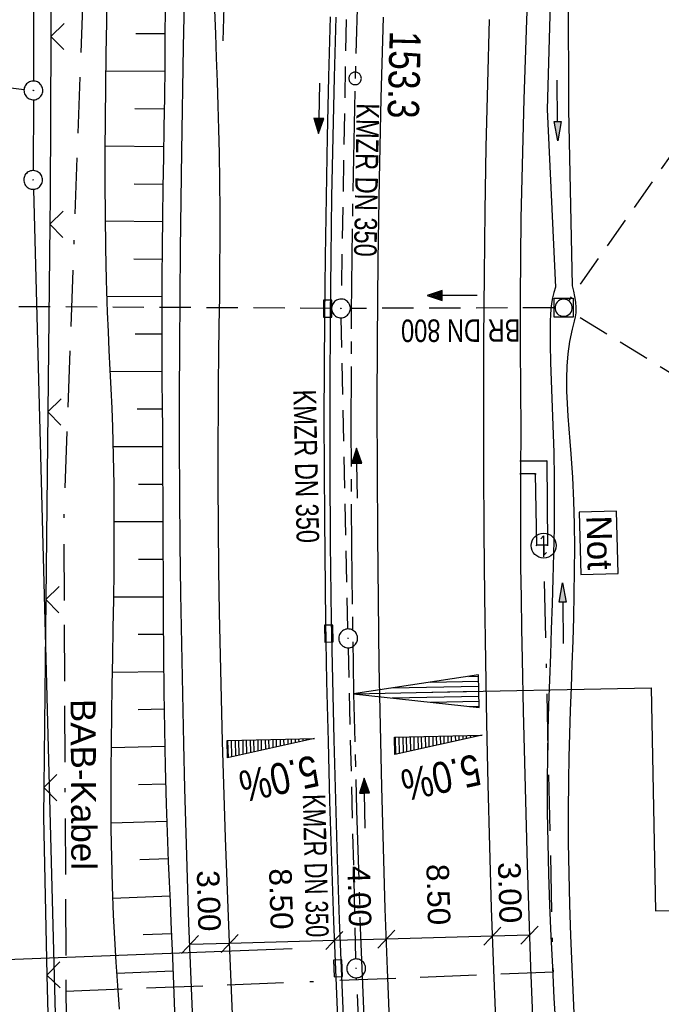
# Model space of a CAD drawing. Extents: x 510526 to 513920, y 467229 to 478797.
# Tile 131 of 256: x 510825 to 510877, y 472080 to 472159. Entities that reach past the tile are written whole.
import ezdxf
from ezdxf.enums import TextEntityAlignment as Align

# ---------------------------------------------------------------- set-up
doc = ezdxf.new("R2010")
doc.units = 0
doc.header["$LTSCALE"] = 10
doc.header["$MEASUREMENT"] = 0
for name, pattern in [('ACAD_ISO16W100', [73, 15, -6.5, 15, -6.5, 15, -7, 1, -7]), ('ACHSE', [5.5, 4, -0.5, 0.5, -0.5]), ('AUSGEZOGEN', [0]), ('LT00', [0]), ('LT05', [0.7, 0.5, -0.2]), ('STRICHLINIE2', [0.375, 0.25, -0.125])]:
    doc.linetypes.add(name, pattern=pattern)
doc.layers.get('0').update_dxf_attribs({"linetype": 'LT00'})
for name, color, linetype in [('-AX-020', 250, 'ACHSE'), ('-EL-020', 250, 'LT00'), ('-GRA-20W', 20, 'LT00'), ('-Halt-Pfeil', 4, 'LT00'), ('-Haltung', 182, 'STRICHLINIE2'), ('-Haltungsbeschriftung', 182, 'LT00'), ('-QUE-20O', 11, 'LT00'), ('-QUE-20W', 11, 'LT00'), ('-ST-20-1', 250, 'LT00'), ('BAB-KABEL', 220, 'ACAD_ISO16W100'), ('BAB-KABEL_TEXT', 221, 'Continuous'), ('BAB-NS_SYB', 221, 'Continuous'), ('BAB-NS_TEXT', 221, 'Continuous'), ('BEMAßUNG', 255, 'Continuous'), ('DFK_AB_L', 21, 'LT00'), ('DFK_AB_P', 7, 'LT00'), ('DFK_KATASTER', 250, 'LT00'), ('PFEIL', 140, 'AUSGEZOGEN'), ('V94_AFBR_BAB', 250, 'LT00'), ('V94_BOESCH', 250, 'LT00'), ('V94_BOSCHUNG', 250, 'LT00'), ('V94_GEHWEG', 250, 'LT00'), ('V94_GRABEN', 250, 'LT00'), ('V94_KA_MULD', 182, 'LT00'), ('V94_KA_PRUF', 182, 'LT00'), ('V94_LD_MARK', 250, 'LT00'), ('V94_LG_MARK', 250, 'LT05'), ('V94_RINNE', 182, 'LT00'), ('V94_SINKK', 182, 'LT00'), ('V94_ZAUN', 40, 'LT00')]:
    doc.layers.add(name, color=color, linetype=linetype)
doc.styles.add('Arial', font='ARIAL.TTF')
doc.styles.add('Beschrift', font='ARIAL.TTF')
doc.styles.add('Haltungsbeschriftung', font='ARIAL.TTF', dxfattribs={"width": 0.75})

# ---------------------------------------------------------------- blocks, each defined once
blk = doc.blocks.new('SYMB0003')
at = {"color": 0, "linetype": 'ByBlock'}
for p, q in [((-0.015712, 0), (0.010166, 0.012015)), ((0, -0.021257), (-0.015712, 0)), ((0.010166, 0.012015), (0, -0.021257))]:
    blk.add_line(p, q, dxfattribs=at)
for points in [[(-0.031395, 0.499013), (-0.093691, 0.491144), (-0.154509, 0.475528), (-0.21289, 0.452414), (-0.267913, 0.422164), (-0.318712, 0.385257), (-0.364484, 0.342274), (-0.404509, 0.293893), (-0.438154, 0.240877), (-0.464888, 0.184062), (-0.484292, 0.124345), (-0.496058, 0.062667), (-0.5, 0)], [(-0.5, 0), (-0.496058, -0.062667), (-0.484292, -0.124345), (-0.464888, -0.184062), (-0.438154, -0.240877), (-0.404509, -0.293893), (-0.364485, -0.342274), (-0.318712, -0.385257), (-0.267914, -0.422164), (-0.21289, -0.452414), (-0.154509, -0.475529), (-0.093691, -0.491144), (-0.031395, -0.499014), (0.031395, -0.499014)], [(0.5, 0), (0.496057, 0.062667), (0.484292, 0.124345), (0.464888, 0.184062), (0.438153, 0.240877), (0.404509, 0.293893), (0.364484, 0.342274), (0.318712, 0.385257), (0.267913, 0.422164), (0.21289, 0.452414), (0.154509, 0.475528), (0.093691, 0.491144), (0.031395, 0.499013), (-0.031395, 0.499013)], [(0.031395, -0.499014), (0.093691, -0.491144), (0.154509, -0.475529), (0.21289, -0.452414), (0.267914, -0.422164), (0.318712, -0.385257), (0.364485, -0.342274), (0.404509, -0.293893), (0.438154, -0.240877), (0.464889, -0.184062), (0.484292, -0.124345), (0.496058, -0.062667), (0.5, 0)]]:
    blk.add_lwpolyline(points, dxfattribs=at)
blk = doc.blocks.new('SYMB0018')
at = {"color": 0, "linetype": 'ByBlock'}
for p, q in [((1, 0.13), (0, 0)), ((0.615385, 0.08), (1, 0.08)), ((0.923077, 0.12), (1, 0.12)), ((0.000669, 0), (1, 0)), ((0.307692, 0.04), (1, 0.04)), ((0.307692, -0.04), (1, -0.04)), ((0.615385, -0.08), (1, -0.08)), ((0.923077, -0.12), (1, -0.12))]:
    blk.add_line(p, q, dxfattribs=at)
blk.add_lwpolyline([(0, 0), (1, -0.13), (1, 0.13)], dxfattribs=at)
blk = doc.blocks.new('SYMB0002')
at = {"color": 0, "linetype": 'ByBlock'}
for points in [[(-0.031395, 0.499013), (-0.093691, 0.491144), (-0.154509, 0.475528), (-0.21289, 0.452414), (-0.267913, 0.422164), (-0.318712, 0.385257), (-0.364484, 0.342274), (-0.404509, 0.293893), (-0.438154, 0.240877), (-0.464888, 0.184062), (-0.484292, 0.124345), (-0.496058, 0.062667), (-0.5, 0)], [(-0.5, 0), (-0.496058, -0.062667), (-0.484292, -0.124345), (-0.464888, -0.184062), (-0.438154, -0.240877), (-0.404509, -0.293893), (-0.364485, -0.342274), (-0.318712, -0.385257), (-0.267914, -0.422164), (-0.21289, -0.452414), (-0.154509, -0.475529), (-0.093691, -0.491144), (-0.031395, -0.499014), (0.031395, -0.499014)], [(0.5, 0), (0.496057, 0.062667), (0.484292, 0.124345), (0.464888, 0.184062), (0.438153, 0.240877), (0.404509, 0.293893), (0.364484, 0.342274), (0.318712, 0.385257), (0.267913, 0.422164), (0.21289, 0.452414), (0.154509, 0.475528), (0.093691, 0.491144), (0.031395, 0.499013), (-0.031395, 0.499013)], [(0.031395, -0.499014), (0.093691, -0.491144), (0.154509, -0.475529), (0.21289, -0.452414), (0.267914, -0.422164), (0.318712, -0.385257), (0.364485, -0.342274), (0.404509, -0.293893), (0.438154, -0.240877), (0.464889, -0.184062), (0.484292, -0.124345), (0.496058, -0.062667), (0.5, 0)]]:
    blk.add_lwpolyline(points, dxfattribs=at)
blk = doc.blocks.new('SYMB0011')
at = {"color": 0, "linetype": 'ByBlock'}
for p, q in [((0.5, 0), (-0.5, 0)), ((0, 0.5), (0, -0.5))]:
    blk.add_line(p, q, dxfattribs=at)
blk = doc.blocks.new('SYMB0024')
at = {"color": 0, "linetype": 'ByBlock'}
for p, q in [((-0.5, 0.5), (0, 0)), ((0, 0), (0.5, 0.5))]:
    blk.add_line(p, q, dxfattribs=at)
blk = doc.blocks.new('Pfreil3')
at = {"layer": 'PFEIL'}
blk.add_hatch(color=256, dxfattribs=at).paths.add_polyline_path([(-1.549, 0.273), (-1.549, -0.273), (0, 0)])
for p, q in [((-1.549, 0), (-4.831, 0)), ((-1.549, -0.273), (-1.549, 0.273)), ((-1.549, 0.273), (0, 0)), ((0, 0), (-1.549, -0.273))]:
    blk.add_line(p, q, dxfattribs=at)
blk = doc.blocks.new('SYMB0652')
at = {"color": 0, "linetype": 'ByBlock'}
blk.add_lwpolyline([(-0.15, -0.075), (0.15, -0.075), (0.15, 0.075), (-0.15, 0.075), (-0.15, -0.075)], dxfattribs=at)
blk = doc.blocks.new('SYMB1210')
at = {"color": 0, "linetype": 'ByBlock'}
blk.add_line((0.018815, -0.179014), (0.055623, -0.17119), dxfattribs=at)
for points in [[(-0.2, -0.2), (-0.2, 0.2), (0.2, 0.2), (0.2, -0.2), (-0.2, -0.2)], [(0.018815, 0.179014), (-0.018815, 0.179014), (-0.055623, 0.17119), (-0.09, 0.155885), (-0.120444, 0.133766), (-0.145623, 0.105801), (-0.164438, 0.073213), (-0.176067, 0.037424), (-0.18, 0)], [(-0.18, 0), (-0.176067, -0.037424), (-0.164438, -0.073213), (-0.145623, -0.105801), (-0.120444, -0.133766), (-0.09, -0.155885), (-0.055623, -0.17119), (-0.018815, -0.179014), (0.018815, -0.179014)], [(0.18, 0), (0.176067, 0.037424), (0.164438, 0.073213), (0.145623, 0.105801), (0.120444, 0.133766), (0.09, 0.155885), (0.055623, 0.17119), (0.018815, 0.179014)], [(0.055623, -0.17119), (0.09, -0.155885), (0.120444, -0.133766), (0.145623, -0.105801), (0.164438, -0.073213), (0.176067, -0.037424), (0.18, 0)]]:
    blk.add_lwpolyline(points, dxfattribs=at)
blk = doc.blocks.new('NS-SYMB')
at = {"layer": 'BAB-NS_SYB'}
for p, q in [((0.179, 0.071), (0.25, 0)), ((-0.25, 0), (0.25, 0)), ((-0.25, 0), (-0.179, -0.071))]:
    blk.add_line(p, q, dxfattribs=at)
blk.add_circle((0, 0), 0.325, dxfattribs=at)
blk = doc.blocks.new('_Oblique')
at = {"color": 0, "linetype": 'ByBlock', "lineweight": -2}
blk.add_line((-0.5, -0.5), (0.5, 0.5), dxfattribs=at)
blk = doc.blocks.new('SYMB0070')
at = {"color": 0, "linetype": 'ByBlock'}
for p, q in [((-0.5, 0), (0.2, 0)), ((0.5, 0), (0.2, 0.1)), ((0.2, 0.1), (0.2, 0)), ((0.468, 0), (0.21, 0.086)), ((0.21, 0.086), (0.21, -0.086)), ((0.21, -0.086), (0.468, 0)), ((0.22, -0.072), (0.437, 0)), ((0.23, -0.058), (0.405, 0)), ((0.24, -0.045), (0.374, 0)), ((0.342, 0), (0.25, 0.031)), ((0.25, 0.031), (0.25, -0.031)), ((0.25, -0.031), (0.342, 0)), ((0.26, -0.017), (0.31, 0)), ((0.27, -0.003), (0.279, 0))]:
    blk.add_line(p, q, dxfattribs=at)
for points in [[(0.2, 0), (0.2, -0.1), (0.5, 0)], [(0.437, 0), (0.22, 0.072), (0.22, -0.072)], [(0.405, 0), (0.23, 0.058), (0.23, -0.058)], [(0.374, 0), (0.24, 0.045), (0.24, -0.045)], [(0.31, 0), (0.26, 0.017), (0.26, -0.017)], [(0.279, 0), (0.27, 0.003), (0.27, -0.003)]]:
    blk.add_lwpolyline(points, dxfattribs=at)

msp = doc.modelspace()

# ---------------------------------------------------------------- linework, layer by layer
at = {"layer": '-AX-020', "ltscale": 0.2, "flags": 128}
msp.add_lwpolyline([(513881.716, 478796.972), (513877.87, 478787.354), (513870.367, 478768.801), (513862.788, 478750.278), (513855.137, 478731.786), (513847.411, 478713.324), (513839.611, 478694.893), (513831.738, 478676.494), (513823.791, 478658.127), (513815.771, 478639.791), (513807.678, 478621.487), (513799.512, 478603.216), (513791.272, 478584.978), (513782.96, 478566.773), (513774.576, 478548.601), (513766.118, 478530.463), (513757.588, 478512.359), (513748.986, 478494.289), (513740.312, 478476.254), (513731.565, 478458.253), (513722.747, 478440.287), (513713.857, 478422.357), (513704.896, 478404.463), (513695.863, 478386.605), (513686.758, 478368.782), (513677.583, 478350.997), (513668.336, 478333.248), (513659.019, 478315.536), (513649.63, 478297.862), (513640.172, 478280.225), (513630.643, 478262.626), (513621.043, 478245.066), (513611.374, 478227.544), (513601.634, 478210.061), (513591.825, 478192.617), (513586.745, 478183.647), (513576.83, 478166.262), (513566.848, 478148.917), (513556.8, 478131.609), (513546.688, 478114.338), (513536.514, 478097.104), (513526.28, 478079.906), (513515.988, 478062.743), (513505.638, 478045.613), (513495.234, 478028.517), (513484.778, 478011.453), (513474.27, 477994.421), (513463.712, 477977.419), (513453.108, 477960.447), (513442.457, 477943.503), (513431.762, 477926.587), (513421.026, 477909.698), (513410.248, 477892.835), (513399.432, 477875.997), (513388.579, 477859.182), (513377.691, 477842.39), (513366.769, 477825.62), (513355.815, 477808.871), (513344.831, 477792.142), (513333.819, 477775.431), (513322.78, 477758.738), (513311.715, 477742.062), (513300.628, 477725.401), (513289.519, 477708.754), (513278.389, 477692.121), (513267.242, 477675.5), (513256.078, 477658.891), (513244.899, 477642.291), (513233.706, 477625.7), (513222.502, 477609.117), (513211.288, 477592.542), (513200.066, 477575.971), (513188.837, 477559.405), (513177.603, 477542.843), (513166.366, 477526.282), (513154.797, 477509.239), (513142.496, 477491.114), (513130.197, 477472.988), (513117.902, 477454.859), (513105.613, 477436.726), (513093.333, 477418.587), (513081.064, 477400.44), (513068.808, 477382.285), (513056.567, 477364.119), (513044.344, 477345.942), (513032.141, 477327.752), (513019.958, 477309.547), (513007.8, 477291.325), (512995.668, 477273.087), (512983.565, 477254.83), (512971.492, 477236.552), (512959.452, 477218.253), (512947.447, 477199.931), (512935.479, 477181.584), (512923.551, 477163.212), (512911.665, 477144.812), (512899.822, 477126.385), (512888.026, 477107.927), (512876.279, 477089.439), (512864.582, 477070.918), (512852.939, 477052.364), (512841.352, 477033.775), (512829.822, 477015.15), (512818.352, 476996.488), (512806.945, 476977.787), (512795.603, 476959.048), (512789.644, 476949.141), (512778.405, 476930.339), (512767.236, 476911.496), (512756.135, 476892.613), (512745.103, 476873.688), (512734.14, 476854.724), (512723.246, 476835.72), (512712.422, 476816.676), (512701.668, 476797.593), (512690.983, 476778.471), (512680.369, 476759.309), (512669.824, 476740.11), (512659.35, 476720.871), (512648.946, 476701.595), (512638.612, 476682.281), (512628.349, 476662.929), (512618.157, 476643.54), (512608.036, 476624.113), (512597.985, 476604.65), (512588.006, 476585.15), (512578.098, 476565.614), (512568.261, 476546.042), (512558.497, 476526.434), (512548.803, 476506.791), (512539.182, 476487.112), (512529.632, 476467.399), (512520.155, 476447.65), (512510.749, 476427.867), (512501.416, 476408.05), (512492.156, 476388.199), (512482.968, 476368.314), (512473.852, 476348.396), (512464.81, 476328.445), (512455.84, 476308.46), (512446.944, 476288.443), (512438.12, 476268.394), (512429.37, 476248.313), (512420.694, 476228.2), (512412.09, 476208.055), (512403.561, 476187.879), (512395.105, 476167.672), (512386.723, 476147.434), (512378.415, 476127.166), (512370.181, 476106.867), (512362.021, 476086.539), (512353.936, 476066.181), (512345.925, 476045.794), (512337.988, 476025.377), (512330.127, 476004.932), (512322.339, 475984.458), (512314.627, 475963.955), (512306.989, 475943.425), (512299.427, 475922.867), (512291.94, 475902.281), (512284.528, 475881.669), (512277.191, 475861.029), (512269.93, 475840.362), (512262.744, 475819.67), (512255.634, 475798.951), (512248.599, 475778.206), (512241.641, 475757.436), (512234.758, 475736.641), (512227.951, 475715.82), (512221.221, 475694.975), (512214.566, 475674.105), (512207.988, 475653.211), (512201.487, 475632.294), (512200.128, 475627.887), (512194.281, 475608.791), (512188.5, 475589.674), (512182.785, 475570.538), (512177.137, 475551.381), (512171.56, 475532.204), (512166.053, 475513.007), (512160.618, 475493.788), (512155.257, 475474.55), (512149.971, 475455.29), (512148.09, 475448.361), (512142.908, 475429.074), (512137.804, 475409.765), (512132.778, 475390.436), (512127.829, 475371.088), (512122.957, 475351.719), (512118.163, 475332.332), (512113.447, 475312.925), (512108.808, 475293.499), (512104.247, 475274.055), (512099.765, 475254.593), (512095.36, 475235.113), (512091.033, 475215.616), (512086.785, 475196.101), (512082.614, 475176.57), (512078.522, 475157.022), (512074.508, 475137.458), (512070.573, 475117.878), (512066.716, 475098.282), (512063.238, 475080.246), (512059.532, 475060.621), (512055.901, 475040.983), (512052.344, 475021.33), (512048.857, 475001.665), (512045.438, 474981.988), (512042.084, 474962.3), (512038.794, 474942.602), (512035.562, 474922.893), (512032.388, 474903.175), (512029.269, 474883.449), (512026.201, 474863.714), (512023.183, 474843.972), (512020.21, 474824.222), (512017.282, 474804.467), (512014.394, 474784.705), (512011.544, 474764.937), (512008.73, 474745.165), (512005.949, 474725.388), (512003.198, 474705.607), (512000.474, 474685.821), (511997.775, 474666.033), (511995.098, 474646.242), (511992.439, 474626.448), (511989.798, 474606.651), (511987.169, 474586.854), (511984.552, 474567.054), (511981.943, 474547.253), (511979.34, 474527.452), (511976.744, 474507.689), (511975.127, 474495.377), (511973.477, 474482.815), (511971.825, 474470.254), (511970.169, 474457.693), (511968.506, 474445.133), (511966.835, 474432.574), (511965.154, 474420.016), (511963.46, 474407.46), (511961.752, 474394.906), (511960.027, 474382.355), (511958.283, 474369.806), (511956.518, 474357.259), (511954.73, 474344.717), (511952.918, 474332.177), (511951.078, 474319.642), (511949.209, 474307.111), (511947.309, 474294.584), (511945.376, 474282.063), (511943.407, 474269.547), (511941.4, 474257.038), (511939.355, 474244.534), (511937.267, 474232.038), (511935.137, 474219.549), (511932.96, 474207.067), (511930.736, 474194.594), (511928.462, 474182.131), (511926.136, 474169.676), (511923.757, 474157.232), (511921.321, 474144.799), (511918.829, 474132.377), (511916.276, 474119.967), (511913.661, 474107.57), (511910.982, 474095.187), (511908.238, 474082.818), (511905.425, 474070.464), (511902.544, 474058.127), (511899.59, 474045.806), (511896.562, 474033.504), (511893.47, 474021.261), (511890.29, 474008.997), (511887.033, 473996.753), (511883.699, 473984.53), (511880.287, 473972.328), (511876.798, 473960.148), (511873.233, 473947.991), (511869.591, 473935.856), (511865.873, 473923.745), (511862.077, 473911.656), (511858.206, 473899.593), (511854.259, 473887.554), (511850.236, 473875.54), (511846.136, 473863.552), (511841.962, 473851.59), (511837.711, 473839.654), (511833.386, 473827.746), (511828.985, 473815.865), (511824.51, 473804.012), (511819.96, 473792.188), (511815.335, 473780.392), (511810.636, 473768.626), (511805.863, 473756.89), (511801.015, 473745.185), (511796.094, 473733.51), (511791.099, 473721.866), (511786.031, 473710.255), (511780.889, 473698.675), (511775.675, 473687.128), (511770.388, 473675.615), (511765.028, 473664.135), (511759.596, 473652.689), (511754.091, 473641.278), (511748.515, 473629.901), (511742.867, 473618.56), (511737.147, 473607.255), (511731.356, 473595.986), (511725.494, 473584.754), (511719.562, 473573.559), (511713.558, 473562.402), (511707.485, 473551.283), (511701.341, 473540.203), (511695.128, 473529.162), (511688.845, 473518.159), (511682.492, 473507.198), (511676.07, 473496.276), (511669.58, 473485.395), (511663.021, 473474.555), (511656.394, 473463.757), (511649.699, 473453.001), (511642.935, 473442.288), (511636.105, 473431.617), (511629.207, 473420.99), (511622.242, 473410.406), (511615.211, 473399.867), (511608.113, 473389.372), (511600.949, 473378.922), (511593.719, 473368.518), (511586.423, 473358.16), (511579.062, 473347.848), (511571.637, 473337.582), (511564.147, 473327.364), (511556.592, 473317.193), (511548.973, 473307.07), (511541.291, 473296.996), (511533.545, 473286.969), (511525.735, 473276.993), (511517.863, 473267.066), (511509.929, 473257.188), (511501.932, 473247.361), (511493.873, 473237.584), (511485.753, 473227.859), (511477.572, 473218.186), (511475.548, 473215.811), (511467.291, 473206.202), (511458.976, 473196.642), (511450.605, 473187.132), (511442.182, 473177.667), (511433.709, 473168.249), (511425.188, 473158.872), (511416.622, 473149.537), (511408.014, 473140.241), (511399.365, 473130.982), (511390.679, 473121.758), (511381.958, 473112.568), (511373.205, 473103.409), (511364.421, 473094.278), (511355.61, 473085.175), (511346.772, 473076.096), (511337.912, 473067.039), (511329.031, 473058.003), (511320.132, 473048.986), (511311.216, 473039.984), (511302.286, 473030.997), (511293.345, 473022.02), (511284.394, 473013.053), (511275.436, 473004.094), (511266.473, 472995.139), (511255.909, 472984.591), (511236.789, 472965.502), (511230.177, 472958.9), (511223.567, 472952.294), (511216.964, 472945.683), (511210.368, 472939.063), (511203.785, 472932.433), (511197.215, 472925.788), (511190.663, 472919.125), (511184.131, 472912.443), (511177.622, 472905.739), (511171.139, 472899.01), (511164.685, 472892.252), (511158.263, 472885.464), (511151.877, 472878.643), (511145.529, 472871.786), (511139.222, 472864.891), (511132.96, 472857.955), (511126.746, 472850.976), (511120.583, 472843.952), (511114.476, 472836.881), (511109.32, 472830.82), (511103.322, 472823.655), (511097.386, 472816.438), (511091.511, 472809.171), (511085.699, 472801.854), (511079.95, 472794.488), (511074.265, 472787.072), (511068.642, 472779.609), (511063.084, 472772.097), (511057.591, 472764.538), (511052.162, 472756.933), (511046.799, 472749.281), (511041.501, 472741.584), (511036.27, 472733.841), (511031.105, 472726.054), (511026.007, 472718.223), (511020.976, 472710.349), (511016.012, 472702.431), (511011.117, 472694.472), (511006.29, 472686.471), (511001.532, 472678.429), (510996.842, 472670.347), (510992.223, 472662.225), (510987.672, 472654.063), (510983.192, 472645.863), (510978.782, 472637.625), (510974.443, 472629.349), (510970.175, 472621.036), (510965.978, 472612.687), (510961.853, 472604.303), (510957.799, 472595.883), (510953.818, 472587.43), (510949.91, 472578.942), (510946.074, 472570.422), (510942.311, 472561.868), (510938.622, 472553.283), (510935.007, 472544.666), (510931.465, 472536.02), (510927.997, 472527.343), (510924.604, 472518.636), (510921.286, 472509.901), (510918.042, 472501.138), (510914.874, 472492.347), (510911.781, 472483.529), (510908.763, 472474.686), (510905.821, 472465.817), (510902.956, 472456.923), (510900.166, 472448.004), (510897.454, 472439.062), (510894.817, 472430.098), (510892.258, 472421.111), (510889.776, 472412.102), (510887.37, 472403.073), (510885.043, 472394.023), (510882.792, 472384.954), (510880.62, 472375.866), (510878.525, 472366.759), (510876.509, 472357.635), (510874.57, 472348.494), (510872.71, 472339.337), (510870.929, 472330.164), (510869.226, 472320.976), (510867.602, 472311.774), (510866.056, 472302.558), (510864.59, 472293.33), (510863.202, 472284.089), (510861.894, 472274.837), (510860.665, 472265.574), (510859.516, 472256.301), (510858.445, 472247.018), (510857.455, 472237.726), (510856.544, 472228.427), (510855.712, 472219.119), (510854.96, 472209.806), (510854.288, 472200.485), (510853.696, 472191.159), (510853.184, 472181.829), (510852.752, 472172.495), (510852.399, 472163.157), (510852.127, 472153.817), (510851.934, 472144.475), (510851.822, 472135.131), (510851.789, 472125.787), (510851.836, 472116.443), (510851.964, 472107.1), (510852.009, 472104.711), (510852.237, 472095.37), (510852.543, 472086.03), (510852.927, 472076.694), (510853.387, 472067.361), (510853.922, 472058.032), (510854.53, 472048.707), (510855.21, 472039.388), (510855.961, 472030.074), (510856.782, 472020.766), (510857.671, 472011.464), (510858.627, 472002.169), (510859.649, 471992.88), (510860.734, 471983.599), (510861.883, 471974.326), (510863.094, 471965.06), (510864.364, 471955.802), (510865.694, 471946.554), (510867.082, 471937.313), (510868.525, 471928.081), (510870.024, 471918.857), (510871.577, 471909.643), (510873.182, 471900.438), (510874.839, 471891.241), (510876.545, 471882.054), (510878.3, 471872.876), (510880.102, 471863.708), (510881.95, 471854.548), (510883.842, 471845.397), (510885.778, 471836.255), (510887.756, 471827.123), (510889.775, 471817.999), (510891.834, 471808.885), (510893.93, 471799.779), (510896.064, 471790.681), (510898.233, 471781.592), (510900.437, 471772.511), (510902.673, 471763.439), (510904.942, 471754.374), (510907.241, 471745.317), (510909.57, 471736.267), (510911.926, 471727.225), (510914.31, 471718.19), (510916.719, 471709.161), (510919.152, 471700.139), (510921.608, 471691.124), (510924.087, 471682.114), (510926.585, 471673.11), (510929.104, 471664.112), (510931.64, 471655.118), (510934.193, 471646.129), (510936.762, 471637.145), (510939.345, 471628.165), (510941.941, 471619.188), (510944.55, 471610.216), (510947.169, 471601.246), (510949.797, 471592.279), (510952.434, 471583.314), (510955.078, 471574.352), (510957.727, 471565.391), (510960.382, 471556.431), (510963.039, 471547.473), (510967.703, 471531.767), (510970.248, 471523.199), (510975.26, 471506.323), (510980.27, 471489.445), (510985.273, 471472.566), (510990.267, 471455.684), (510995.248, 471438.798), (511000.214, 471421.908), (511005.162, 471405.012), (511010.087, 471388.11), (511014.988, 471371.201), (511019.861, 471354.283), (511024.703, 471337.357), (511029.511, 471320.421), (511034.281, 471303.475), (511039.011, 471286.517), (511043.698, 471269.547), (511048.338, 471252.564), (511052.928, 471235.568), (511057.465, 471218.557), (511061.945, 471201.532), (511066.367, 471184.491), (511070.726, 471167.434), (511075.019, 471150.36), (511079.243, 471133.269), (511083.395, 471116.16), (511086.572, 471102.843), (511090.589, 471085.702), (511094.527, 471068.543), (511098.388, 471051.366), (511102.17, 471034.172), (511105.875, 471016.961), (511109.501, 470999.734), (511113.048, 470982.489), (511116.518, 470965.23), (511119.908, 470947.954), (511123.221, 470930.663), (511126.454, 470913.357), (511129.609, 470896.037), (511132.686, 470878.703), (511135.683, 470861.354), (511138.602, 470843.993), (511141.441, 470826.619), (511144.202, 470809.231), (511146.884, 470791.831), (511149.487, 470774.42), (511152.01, 470756.996), (511154.454, 470739.562), (511156.819, 470722.116), (511159.105, 470704.66), (511161.311, 470687.193), (511163.438, 470669.717), (511165.485, 470652.232), (511165.638, 470650.897), (511167.873, 470631.022), (511170.027, 470611.138), (511172.103, 470591.246), (511174.098, 470571.346), (511176.014, 470551.438), (511177.851, 470531.523), (511179.526, 470512.546), (511180.884, 470496.345), (511182.163, 470480.137), (511183.363, 470463.922), (511184.482, 470447.702), (511185.522, 470431.478), (511186.482, 470415.247), (511187.362, 470399.013), (511188.162, 470382.774), (511188.882, 470366.532), (511189.522, 470350.286), (511190.082, 470334.037), (511190.563, 470317.786), (511190.963, 470301.532), (511191.284, 470285.277), (511191.524, 470269.02), (511191.684, 470252.763), (511191.765, 470236.505), (511191.765, 470220.247), (511191.686, 470203.988), (511191.526, 470187.731), (511191.287, 470171.474), (511191.243, 470169.007), (511190.912, 470152.752), (511190.504, 470136.499), (511190.023, 470120.247), (511189.472, 470103.998), (511188.854, 470087.752), (511188.173, 470071.508), (511187.432, 470055.266), (511186.634, 470039.027), (511185.783, 470022.791), (511184.882, 470006.558), (511183.935, 469990.327), (511182.944, 469974.099), (511181.913, 469957.873), (511180.846, 469941.65), (511179.745, 469925.429), (511178.614, 469909.21), (511177.457, 469892.993), (511176.276, 469876.777), (511175.075, 469860.563), (511173.858, 469844.35), (511172.627, 469828.139), (511171.386, 469811.927), (511170.138, 469795.717), (511168.847, 469778.991), (511030.959, 467993.348), (511029.419, 467973.407), (511027.883, 467953.466), (511026.353, 467933.525), (511024.832, 467913.582), (511023.323, 467893.64), (511021.828, 467873.695), (511020.353, 467853.75), (511018.898, 467833.804), (511017.467, 467813.855), (511016.063, 467793.903), (511014.69, 467773.951), (511013.35, 467753.995), (511012.046, 467734.038), (511010.782, 467714.078), (511009.56, 467694.116), (511008.383, 467674.151), (511007.254, 467654.183), (511006.177, 467634.211), (511005.154, 467614.237), (511004.188, 467594.261), (511003.284, 467574.281), (511002.442, 467554.299), (511001.667, 467534.314), (511000.962, 467514.327), (511000.329, 467494.336), (510999.772, 467474.345), (510999.556, 467465.709), (510999.112, 467445.714), (510998.747, 467425.717), (510998.463, 467405.719), (510998.259, 467385.719), (510998.135, 467365.72), (510998.091, 467345.72), (510998.127, 467325.72), (510998.243, 467305.721), (510998.439, 467285.721), (510998.715, 467265.723), (510999.071, 467245.726), (510999.432, 467229.156)], dxfattribs=at)
at = {"layer": '-EL-020', "flags": 128}
msp.add_lwpolyline([(510857.009, 472104.812), (510875.793, 472105.189), (510876.151, 472087.377), (510939.369, 472088.648)], dxfattribs=at)
at = {"layer": '-GRA-20W'}
msp.add_line((510847.108, 472084.337), (510822.621, 472083.4), dxfattribs=at)
at = {"layer": '-Haltung'}
for p, q in [((510890.983, 472167.086), (510869.232, 472136.162)), ((510851.544, 472166.078), (510851.013, 472136.245)), ((510850.25, 472135.499), (510765.121, 472135.949)), ((510868.05, 472135.547), (510851.75, 472135.497)), ((510851.559, 472109.883), (510851.016, 472134.745)), ((510917.016, 472106.021), (510869.44, 472135.157)), ((510852.198, 472083.519), (510851.593, 472108.383)), ((510853.241, 472059.439), (510852.249, 472082.02))]:
    msp.add_line(p, q, dxfattribs=at)
at = {"layer": '-QUE-20O'}
for p, q in [((510855.338, 472101.253), (510855.366, 472099.864)), ((510855.665, 472099.93), (510855.638, 472101.259)), ((510855.938, 472101.266), (510855.964, 472099.996)), ((510856.262, 472100.062), (510856.238, 472101.272)), ((510856.538, 472101.278), (510856.561, 472100.128)), ((510856.86, 472100.194), (510856.838, 472101.284)), ((510857.138, 472101.29), (510857.159, 472100.26)), ((510857.457, 472100.326), (510857.438, 472101.296)), ((510857.738, 472101.302), (510857.756, 472100.392)), ((510858.055, 472100.458), (510858.038, 472101.308)), ((510858.338, 472101.314), (510858.354, 472100.524)), ((510858.652, 472100.59), (510858.638, 472101.32)), ((510858.938, 472101.326), (510858.951, 472100.656)), ((510859.25, 472100.722), (510859.238, 472101.332)), ((510859.537, 472101.338), (510859.549, 472100.788)), ((510859.847, 472100.854), (510859.837, 472101.344)), ((510860.137, 472101.35), (510860.146, 472100.92)), ((510860.445, 472100.986), (510860.437, 472101.356)), ((510860.737, 472101.362), (510860.743, 472101.052)), ((510861.042, 472101.118), (510861.037, 472101.368)), ((510861.337, 472101.374), (510861.341, 472101.184)), ((510861.64, 472101.25), (510861.637, 472101.38)), ((510861.937, 472101.386), (510861.938, 472101.316)), ((510862.237, 472101.382), (510862.237, 472101.392))]:
    msp.add_line(p, q, dxfattribs=at)
msp.add_lwpolyline([(510855.316, 472099.853), (510855.288, 472101.252), (510862.286, 472101.393), (510855.316, 472099.853)], dxfattribs=at)
at = {"layer": '-QUE-20W'}
for p, q in [((510841.941, 472100.984), (510841.969, 472099.594)), ((510842.268, 472099.66), (510842.241, 472100.99)), ((510842.541, 472100.996), (510842.566, 472099.726)), ((510842.865, 472099.792), (510842.841, 472101.002)), ((510843.141, 472101.008), (510843.164, 472099.858)), ((510843.463, 472099.924), (510843.441, 472101.014)), ((510843.741, 472101.02), (510843.761, 472099.99)), ((510844.06, 472100.057), (510844.04, 472101.026)), ((510844.34, 472101.032), (510844.359, 472100.123)), ((510844.657, 472100.189), (510844.64, 472101.038)), ((510844.94, 472101.044), (510844.956, 472100.255)), ((510845.255, 472100.321), (510845.24, 472101.05)), ((510845.54, 472101.056), (510845.554, 472100.387)), ((510845.852, 472100.453), (510845.84, 472101.062)), ((510846.14, 472101.068), (510846.151, 472100.519)), ((510846.45, 472100.585), (510846.44, 472101.074)), ((510846.74, 472101.081), (510846.749, 472100.651)), ((510847.047, 472100.717), (510847.04, 472101.087)), ((510847.34, 472101.092), (510847.346, 472100.783)), ((510847.645, 472100.849), (510847.64, 472101.099)), ((510847.94, 472101.105), (510847.944, 472100.915)), ((510848.242, 472100.981), (510848.24, 472101.111)), ((510848.54, 472101.117), (510848.541, 472101.047)), ((510848.84, 472101.113), (510848.84, 472101.123))]:
    msp.add_line(p, q, dxfattribs=at)
msp.add_lwpolyline([(510841.918, 472099.583), (510841.89, 472100.983), (510848.889, 472101.124), (510841.918, 472099.583)], dxfattribs=at)
at = {"layer": 'BAB-KABEL', "ltscale": 0.03, "flags": 128}
for points in [[(513339.839, 477816.319), (513312.266, 477774.649), (513284.672, 477732.996), (513252.5, 477694.412), (513223.881, 477653.496), (513195.795, 477612.121), (513167.629, 477570.875), (513139.88, 477529.298), (513111.793, 477487.916), (513083.807, 477446.454), (513055.844, 477404.978), (513022.492, 477355.034), (513000.515, 477321.52), (512973.122, 477279.62), (512945.422, 477237.871), (512917.575, 477196.217), (512879.155, 477137.499), (512858.339, 477103.216), (512837.389, 477068.954), (512811.451, 477026.06), (512784.195, 476983.896), (512756.652, 476941.559), (512731.123, 476898.632), (512706.393, 476854.964), (512681.949, 476811.101), (512658.869, 476770.394), (512633.742, 476723.052), (512609.823, 476678.973), (512586.03, 476634.72), (512574.463, 476609.04), (512565.77, 476584.237), (512545.206, 476542.916), (512523.454, 476497.739), (512501.769, 476452.474), (512480.246, 476407.171), (512458.846, 476361.789), (512438.563, 476315.939), (512418.177, 476270.118), (512378.72, 476177.833), (512359.892, 476131.364), (512341.348, 476084.783), (512322.575, 476038.314), (512304.817, 475991.341), (512287.677, 475944.24), (512270.282, 475897.168), (512254.121, 475849.696), (512237.768, 475802.276), (512221.53, 475754.824), (512205.859, 475707.192), (512190.782, 475659.377), (512175.78, 475611.52), (512161.516, 475563.423), (512145.692, 475515.804), (512137.725, 475496.074), (512130.625, 475467.918), (512119.035, 475418.91), (512105.583, 475370.555), (512100.73, 475351.099), (512084.182, 475320.513), (512082.618, 475318.668), (512071.987, 475296.243), (512062.064, 475264.372), (512059.316, 475232.902), (512061.872, 475193.176), (512054.818, 475143.1), (512045.689, 475099.989), (512036.29, 475050.898), (512027.273, 475001.725), (512018.223, 474952.549), (512008.899, 474903.418), (512000.14, 474854.229), (511992.355, 474804.855), (511985.273, 474755.369), (511977.385, 474700.851), (511969.41, 474646.425), (511966.53, 474615.204), (511972.795, 474604.79), (511970.049, 474596.165), (511959.565, 474586.374), (511941.907, 474517.478), (511936.852, 474477.772), (511926.657, 474399.733), (511919.973, 474355.376), (511910.09, 474296.615), (511899.454, 474238.126), (511883.784, 474152.683), (511870.289, 474094.001), (511857.131, 474053.876), (511852.776, 474012.454), (511853.171, 473966.862), (511852.492, 473957.146), (511851.311, 473949.656), (511841.692, 473942.065), (511825.821, 473895.229), (511826.651, 473894.117), (511810.899, 473851.945), (511793.573, 473805.027), (511775.285, 473758.358), (511755.124, 473712.475), (511734.052, 473667.008), (511712.225, 473621.972), (511689.498, 473577.273), (511665.157, 473533.497), (511639.854, 473490.241), (511612.908, 473448.14), (511601.588, 473431.806), (511558.048, 473366.072), (511514.894, 473306.01), (511484.056, 473267.454), (511450.631, 473224.7), (511393.065, 473164.53), (511363.017, 473132.866), (511308.517, 473076.446), (511275.572, 473040.359), (511243.006, 473009.331), (511235.22, 472986.054), (511231.03, 472981.056), (511075.99, 472813.106), (511070.243, 472807.304), (511057.801, 472797.513), (511038.028, 472769.96), (511010.695, 472730.526), (510983.876, 472687.185), (510959.577, 472643.761), (510934.3, 472604.326), (510904.804, 472574.327), (510913.914, 472558.288), (510911.702, 472550.665), (510911.228, 472549.239), (510895.971, 472514.712), (510882.655, 472477.924), (510872.403, 472460.753), (510857.497, 472432.352), (510836.101, 472381.12), (510836.281, 472368.894), (510832.944, 472355.972), (510830.181, 472332.026), (510848.219, 472325.537), (510838.512, 472271.416), (510831.965, 472215.431), (510830.702, 472169.392), (510828.833, 472118.665), (510829.075, 472067.625), (510833.949, 472011.739), (510842.444, 471951.437), (510849.978, 471906.34), (510856.18, 471866.272), (510867.229, 471812.821), (510879.853, 471762.875), (510891.506, 471713.806), (510903.789, 471665.07), (510916.063, 471616.285), (510929.638, 471568.076), (510950.958, 471501.368), (510971.606, 471429.824), (510974.35, 471422.765), (510989.551, 471366.875), (511004.499, 471314.199), (511016.364, 471270.838), (511026.276, 471232.419), (511039.24, 471184.146), (511056.597, 471116.881), (511065.905, 471078.265), (511077.604, 471030.011), (511089.225, 470981.622), (511098.911, 470932.895), (511107.165, 470884.025), (511116.152, 470835.042), (511125.079, 470786.059), (511133.148, 470736.973), (511137.299, 470706.315), (511129.89, 470689.715), (511129.543, 470684.612), (511132.443, 470671.581), (511143.113, 470670.948), (511145.784, 470638.261), (511151.08, 470588.888), (511155.977, 470539.416), (511159.512, 470489.779), (511162.627, 470440.141), (511165.944, 470390.621), (511167.842, 470340.945), (511167.805, 470291.237), (511167.773, 470272.425), (511169.192, 470243.962), (511168.974, 470223.344), (511163.734, 470203.872), (511151.457, 470170.118), (511152.401, 470145.764), (511161.627, 470107.325), (511162.261, 470078.654), (511157.084, 470021.39), (511153.973, 469975.779), (511150.229, 469924.108), (511146.614, 469878.373), (511141.044, 469826.728), (511133.852, 469745.039), (511131.815, 469700.017), (511128.932, 469655.166), (511125.194, 469595.287), (511130.663, 469554.69), (511130.405, 469544.669), (511121.691, 469477.401)], [(510829.012, 472080.951), (510867.975, 472082.49), (510867.203, 472116.545)]]:
    msp.add_lwpolyline(points, dxfattribs=at)
at = {"layer": 'BAB-NS_TEXT', "linetype": 'Continuous', "flags": 128}
msp.add_lwpolyline([(510870.034, 472119.215), (510870.162, 472114.228), (510873.161, 472114.305), (510873.034, 472119.292)], close=True, dxfattribs=at)
at = {"layer": 'BEMAßUNG'}
for p, q in [((510854.628, 472085.11), (510850.476, 472084.997)), ((510863.102, 472085.341), (510854.628, 472085.11)), ((510866.069, 472085.422), (510863.102, 472085.341)), ((510842.1, 472084.768), (510838.922, 472084.682)), ((510850.476, 472084.997), (510842.1, 472084.768))]:
    msp.add_line(p, q, dxfattribs=at)
at = {"layer": 'DFK_AB_L'}
for p, q in [((510826.488, 472181.28), (510826.412, 472153.66)), ((510826.408, 472152.16), (510826.392, 472146.51)), ((510826.41, 472145.01), (510828.62, 472061.25))]:
    msp.add_line(p, q, dxfattribs=at)
at = {"layer": 'DFK_KATASTER'}
msp.add_line((510778.845, 472158.325), (510825.665, 472152.995), dxfattribs=at)
at = {"layer": 'V94_AFBR_BAB'}
for points in [[(510839.272, 472076.013), (510839.046, 472081.213), (510838.848, 472086.414), (510838.728, 472089.988), (510838.62, 472093.563), (510838.522, 472097.138), (510838.434, 472100.713), (510838.345, 472104.702), (510838.268, 472108.691), (510838.203, 472112.68), (510838.152, 472116.669), (510838.116, 472120.658), (510838.096, 472124.648), (510838.094, 472128.547), (510838.107, 472132.445), (510838.133, 472136.344), (510838.171, 472140.242), (510838.219, 472144.141), (510838.276, 472148.039), (510838.42, 472156.405), (510838.593, 472164.771)], [(510865.998, 472162.631), (510865.838, 472158.531), (510865.723, 472155.367), (510865.618, 472152.203), (510865.525, 472149.039), (510865.446, 472145.874), (510865.384, 472142.709), (510865.341, 472139.544), (510865.319, 472136.378), (510865.321, 472133.213), (510865.331, 472131.565), (510865.345, 472129.917), (510865.358, 472128.269), (510865.368, 472126.622), (510865.371, 472124.974), (510865.362, 472123.326), (510865.357, 472122.799), (510865.351, 472122.272), (510865.337, 472119.8), (510865.341, 472117.329), (510865.362, 472114.857), (510865.394, 472112.385), (510865.436, 472109.914), (510865.484, 472107.442), (510865.57, 472103.344), (510865.665, 472099.245), (510865.77, 472095.148), (510865.886, 472091.05), (510866.015, 472086.954), (510866.159, 472082.857), (510866.366, 472077.624)], [(510854.928, 472077.329), (510854.709, 472082.672), (510854.536, 472087.536), (510854.386, 472092.401), (510854.259, 472097.267), (510854.152, 472102.133), (510854.064, 472107), (510853.99, 472112.173), (510853.938, 472117.346), (510853.908, 472122.52), (510853.902, 472127.693), (510853.921, 472132.867), (510853.982, 472139.343), (510854.084, 472145.819), (510854.225, 472152.295), (510854.404, 472158.769)]]:
    msp.add_lwpolyline(points, dxfattribs=at)
at = {"layer": 'V94_BOESCH'}
for points in [[(510833.29, 472079.52), (510833.155, 472081.398), (510833.029, 472083.275), (510832.916, 472085.153), (510832.821, 472087.031), (510832.733, 472089.321), (510832.674, 472091.612), (510832.64, 472093.904), (510832.628, 472096.196), (510832.633, 472098.488), (510832.652, 472100.781), (510832.682, 472103.074), (510832.718, 472105.368), (510832.758, 472107.661), (510832.797, 472109.955), (510832.833, 472112.248), (510832.86, 472114.541), (510832.877, 472116.834), (510832.878, 472119.127), (510832.861, 472121.419), (510832.821, 472123.711), (510832.756, 472126.002), (510832.697, 472127.534), (510832.629, 472129.065), (510832.555, 472130.596), (510832.481, 472132.127), (510832.409, 472133.659), (510832.344, 472135.19), (510832.258, 472137.765), (510832.198, 472140.341), (510832.163, 472142.917), (510832.149, 472145.494), (510832.152, 472148.071), (510832.168, 472150.648), (510832.196, 472153.226), (510832.23, 472155.804), (510832.269, 472158.381), (510832.308, 472160.959)], [(510836.934, 472159.563), (510836.927, 472157.165), (510836.908, 472154.767), (510836.879, 472152.368), (510836.844, 472149.97), (510836.806, 472147.571), (510836.767, 472145.172), (510836.731, 472142.773), (510836.701, 472140.374), (510836.679, 472137.976), (510836.668, 472135.577), (510836.669, 472133.619), (510836.678, 472131.661), (510836.691, 472129.703), (510836.706, 472127.745), (510836.72, 472125.787), (510836.737, 472122.798), (510836.749, 472119.809), (510836.76, 472116.82), (510836.772, 472113.83), (510836.787, 472110.841), (510836.81, 472107.852), (510836.843, 472104.863), (510836.889, 472101.875), (510836.95, 472098.887), (510837.029, 472095.9), (510837.13, 472092.913), (510837.194, 472091.301), (510837.262, 472089.69), (510837.333, 472088.079), (510837.403, 472086.467), (510837.522, 472083.609), (510837.634, 472080.751), (510837.742, 472077.892)]]:
    msp.add_lwpolyline(points, dxfattribs=at)
at = {"layer": 'V94_BOSCHUNG'}
for p, q in [((510836.929, 472157.425), (510834.592, 472157.434)), ((510836.904, 472154.415), (510832.211, 472154.453)), ((510836.866, 472151.406), (510834.521, 472151.434)), ((510836.82, 472148.406), (510832.153, 472148.463)), ((510836.771, 472145.406), (510834.46, 472145.435)), ((510836.726, 472142.407), (510832.168, 472142.463)), ((510836.691, 472139.416), (510834.453, 472139.434)), ((510836.67, 472136.427), (510832.299, 472136.443)), ((510836.67, 472133.436), (510834.545, 472133.435)), ((510836.686, 472130.445), (510832.564, 472130.424)), ((510836.708, 472127.446), (510834.705, 472127.436)), ((510836.728, 472124.446), (510832.804, 472124.426)), ((510836.743, 472121.437), (510834.802, 472121.436)), ((510836.754, 472118.437), (510832.879, 472118.435)), ((510836.765, 472115.437), (510834.817, 472115.436)), ((510836.778, 472112.437), (510832.835, 472112.435)), ((510836.797, 472109.446), (510834.793, 472109.436)), ((510836.824, 472106.455), (510832.736, 472106.417)), ((510836.862, 472103.474), (510834.774, 472103.436)), ((510836.915, 472100.484), (510832.648, 472100.386)), ((510836.984, 472097.494), (510834.806, 472097.434)), ((510837.074, 472094.505), (510832.636, 472094.364)), ((510837.185, 472091.517), (510834.932, 472091.436)), ((510837.313, 472088.529), (510832.767, 472088.346)), ((510837.443, 472085.532), (510835.174, 472085.44)), ((510837.564, 472082.535), (510833.089, 472082.354))]:
    msp.add_line(p, q, dxfattribs=at)
at = {"layer": 'V94_GEHWEG'}
msp.add_lwpolyline([(510865.362, 472123.326), (510867.444, 472123.306), (510867.512, 472116.572), (510866.644, 472116.567), (510866.541, 472122.267), (510865.351, 472122.272)], dxfattribs=at)
at = {"layer": 'V94_GRABEN'}
for points in [[(510867.739, 472160.81), (510867.489, 472151.39), (510868.142, 472137.2), (510868.023, 472136.765), (510867.915, 472136.328), (510867.828, 472135.888), (510867.769, 472135.433), (510867.737, 472134.974), (510867.722, 472134.513), (510867.718, 472134.051), (510867.727, 472132.606), (510867.757, 472131.164), (510867.803, 472129.724), (510867.857, 472128.286), (510867.914, 472126.85), (510867.967, 472125.413), (510868.01, 472123.977), (510868.045, 472121.963), (510868.051, 472119.949), (510868.034, 472117.933), (510867.996, 472115.917), (510867.944, 472113.9), (510867.88, 472111.883), (510867.81, 472109.865), (510867.737, 472107.846), (510867.666, 472105.828), (510867.601, 472103.81), (510867.546, 472101.791), (510867.506, 472099.773), (510867.484, 472097.755), (510867.488, 472095.272), (510867.522, 472092.79), (510867.584, 472090.308), (510867.67, 472087.827), (510867.775, 472085.346), (510867.895, 472082.865), (510868.028, 472080.385), (510868.169, 472077.905)], [(510869.704, 472077.927), (510869.584, 472080.412), (510869.474, 472082.897), (510869.376, 472085.382), (510869.295, 472087.865), (510869.234, 472090.348), (510869.196, 472092.83), (510869.186, 472095.311), (510869.205, 472097.79), (510869.241, 472099.648), (510869.291, 472101.505), (510869.351, 472103.362), (510869.417, 472105.22), (510869.484, 472107.077), (510869.548, 472108.936), (510869.604, 472110.795), (510869.648, 472112.656), (510869.675, 472114.519), (510869.681, 472116.384), (510869.662, 472118.251), (510869.613, 472120.121), (510869.529, 472121.994), (510869.406, 472123.871), (510869.325, 472124.875), (510869.24, 472125.88), (510869.16, 472126.884), (510869.095, 472127.887), (510869.053, 472128.887), (510869.043, 472129.885), (510869.074, 472130.878), (510869.155, 472131.867), (510869.294, 472132.851), (510869.502, 472133.828), (510869.588, 472134.158), (510869.671, 472134.488), (510869.741, 472134.819), (510869.787, 472135.15), (510869.799, 472135.576), (510869.764, 472136.004), (510869.695, 472136.434), (510869.602, 472136.865), (510869.498, 472137.296), (510869.204, 472151.389), (510869.18, 472160.844)]]:
    msp.add_lwpolyline(points, dxfattribs=at)
at = {"layer": 'V94_LD_MARK'}
for points in [[(510842.381, 472077.803), (510842.059, 472085.498), (510841.778, 472093.194), (510841.538, 472100.891), (510841.444, 472104.325), (510841.361, 472107.76), (510841.291, 472111.195), (510841.235, 472114.629), (510841.197, 472118.064), (510841.179, 472121.5), (510841.182, 472124.935), (510841.197, 472127.231), (510841.22, 472129.528), (510841.247, 472131.824), (510841.275, 472134.12), (510841.302, 472136.417), (510841.323, 472138.713), (510841.335, 472141.009), (510841.335, 472143.305), (510841.321, 472145.601), (510841.288, 472147.896), (510841.245, 472149.801), (510841.191, 472151.706), (510841.127, 472153.611), (510841.056, 472155.515), (510840.983, 472157.42), (510840.908, 472159.324)], [(510862.855, 472158.571), (510862.708, 472153.476), (510862.591, 472148.381), (510862.501, 472143.285), (510862.437, 472138.189), (510862.399, 472133.092), (510862.385, 472127.937), (510862.394, 472122.782), (510862.426, 472117.627), (510862.478, 472112.473), (510862.55, 472107.318), (510862.637, 472102.383), (510862.743, 472097.448), (510862.869, 472092.513), (510863.018, 472087.579), (510863.191, 472082.646), (510863.402, 472077.429)]]:
    msp.add_lwpolyline(points, dxfattribs=at)
at = {"layer": 'V94_LG_MARK', "flags": 128}
msp.add_lwpolyline([(510841.593, 472156.88), (510841.67, 472159.587), (510841.748, 472162.294), (510841.832, 472165.001), (510841.922, 472167.708), (510842.021, 472170.414), (510842.131, 472173.12), (510842.261, 472175.976), (510842.405, 472178.832), (510842.56, 472181.687), (510842.723, 472184.542), (510842.894, 472187.396), (510843.07, 472190.25), (510843.25, 472193.104), (510843.43, 472195.958), (510843.619, 472198.945), (510843.809, 472201.932), (510844.002, 472204.918), (510844.2, 472207.904), (510844.405, 472210.89), (510844.62, 472213.874), (510844.845, 472216.858), (510845.084, 472219.841), (510845.373, 472223.227), (510845.679, 472226.612), (510846, 472229.996), (510846.334, 472233.378), (510846.679, 472236.76), (510847.033, 472240.14), (510847.394, 472243.52), (510847.939, 472248.536), (510848.496, 472253.551), (510849.066, 472258.565), (510849.652, 472263.576), (510850.254, 472268.586), (510850.769, 472272.749), (510851.298, 472276.91), (510851.845, 472281.069), (510852.41, 472285.225), (510852.995, 472289.378), (510853.603, 472293.528), (510854.203, 472297.472), (510854.824, 472301.412), (510855.465, 472305.35), (510856.122, 472309.284), (510856.796, 472313.216), (510857.485, 472317.146), (510858.085, 472320.506), (510858.697, 472323.863), (510859.322, 472327.218), (510859.963, 472330.569), (510860.622, 472333.917), (510861.301, 472337.261), (510862.002, 472340.601), (510868.427, 472370.692), (510869.548, 472375.615)], dxfattribs=at)
at = {"layer": 'V94_RINNE'}
for points in [[(510850.141, 472158.796), (510850.011, 472154), (510849.898, 472149.204), (510849.804, 472144.408), (510849.73, 472139.611), (510849.677, 472134.814), (510849.64, 472126.703), (510849.669, 472118.592), (510849.765, 472110.481), (510849.854, 472105.693), (510849.964, 472100.906), (510850.095, 472096.119), (510850.244, 472091.332), (510850.409, 472086.546), (510850.606, 472081.36), (510850.821, 472076.175)], [(510851.303, 472076.303), (510851.087, 472081.469), (510850.89, 472086.636), (510850.724, 472091.432), (510850.576, 472096.229), (510850.447, 472101.027), (510850.337, 472105.825), (510850.249, 472110.623), (510850.17, 472116.677), (510850.127, 472122.731), (510850.122, 472128.786), (510850.154, 472134.84), (510850.206, 472139.624), (510850.28, 472144.408), (510850.374, 472149.192), (510850.488, 472153.975), (510850.618, 472158.758)]]:
    msp.add_lwpolyline(points, dxfattribs=at)
at = {"layer": 'V94_ZAUN'}
for p, q in [((510827.729, 472142.225), (510827.565, 472127.226)), ((510827.565, 472127.226), (510827.4, 472112.227)), ((510827.4, 472112.227), (510827.236, 472097.228)), ((510827.489, 472082.231), (510827.822, 472067.235))]:
    msp.add_line(p, q, dxfattribs=at)
for points in [[(510827.883, 472172.225), (510827.879, 472171.959), (510827.812, 472157.225)], [(510827.812, 472157.225), (510827.753, 472144.406), (510827.729, 472142.225)], [(510827.236, 472097.228), (510827.21, 472094.841), (510827.489, 472082.231)]]:
    msp.add_lwpolyline(points, dxfattribs=at)

# ---------------------------------------------------------------- block references
at = {"layer": '-EL-020', "xscale": 10.0000000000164, "yscale": 10, "zscale": 10, "rotation": 1.153479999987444}
msp.add_blockref('SYMB0018', (510852.009, 472104.711), dxfattribs=at)
at = {"layer": '-Halt-Pfeil', "yscale": 4, "zscale": 4}
for p, xscale, rotation in [((510849.24, 472151.48), 3.999999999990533, 268.9801639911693), ((510859.897, 472136.522), 3.999999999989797, 180.1727039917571), ((510852.287, 472122.336), 4.000000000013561, 91.24845399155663), ((510852.895, 472095.975), 3.999999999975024, 91.3933639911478)]:
    msp.add_blockref('SYMB0070', p, dxfattribs=dict(at, xscale=xscale, rotation=rotation))
at = {"layer": '-ST-20-1', "rotation": 258.929999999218}
msp.add_blockref('SYMB0002', (510852.128, 472153.871), dxfattribs=at)
at = {"layer": 'BAB-NS_SYB', "xscale": 3.074999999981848, "yscale": 3.075000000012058, "zscale": 3.075, "rotation": 271.464957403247}
msp.add_blockref('NS-SYMB', (510867.203, 472116.545), dxfattribs=at)
at = {"layer": 'BEMAßUNG', "yscale": 1.400000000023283, "zscale": 1.4}
for p, xscale, rotation in [((510863.102, 472085.341), 1.400000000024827, 181.5617507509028), ((510863.102, 472085.341), 1.400000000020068, 1.561750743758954), ((510866.069, 472085.422), 1.400000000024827, 1.561750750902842), ((510838.922, 472084.682), 1.400000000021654, 181.5617507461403), ((510842.1, 472084.768), 1.400000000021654, 181.5617507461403), ((510842.1, 472084.768), 1.400000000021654, 1.561750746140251), ((510850.476, 472084.997), 1.400000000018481, 181.5617507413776), ((510850.476, 472084.997), 1.400000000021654, 1.561750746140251), ((510854.628, 472085.11), 1.400000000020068, 181.561750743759), ((510854.628, 472085.11), 1.400000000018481, 1.561750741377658)]:
    msp.add_blockref('_Oblique', p, dxfattribs=dict(at, xscale=xscale, rotation=rotation))
at = {"layer": 'DFK_AB_P', "xscale": 1.499999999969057, "yscale": 1.5, "zscale": 1.5, "rotation": 251.2881100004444}
for p in [(510826.41, 472152.91), (510826.39, 472145.76)]:
    msp.add_blockref('SYMB0003', p, dxfattribs=at)
at = {"layer": 'PFEIL'}
for p, rotation in [((510868.342, 472148.887), 270.7745727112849), ((510868.712, 472113.567), 90.46224845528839)]:
    msp.add_blockref('Pfreil3', p, dxfattribs=dict(at, rotation=rotation))
at = {"layer": 'V94_GEHWEG', "xscale": 0.1000000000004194, "yscale": 0.1000000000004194, "zscale": 0.1, "rotation": 263.3409040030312}
for p in [(510865.362, 472123.326), (510867.444, 472123.306), (510865.351, 472122.272), (510866.541, 472122.267), (510866.644, 472116.567), (510867.512, 472116.572)]:
    msp.add_blockref('SYMB0011', p, dxfattribs=at)
at = {"layer": 'V94_KA_MULD', "xscale": 3.79999999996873, "yscale": 3.799999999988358, "zscale": 3.8, "rotation": 270.0293608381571}
msp.add_blockref('SYMB1210', (510868.8, 472135.549), dxfattribs=at)
at = {"layer": 'V94_KA_PRUF', "xscale": 1.500000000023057, "yscale": 1.5, "zscale": 1.5, "rotation": 263.3409047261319}
for p in [(510851, 472135.495), (510851.575, 472109.133), (510852.216, 472082.769)]:
    msp.add_blockref('SYMB0003', p, dxfattribs=at)
at = {"layer": 'V94_SINKK', "zscale": 4.5}
for p, xscale, yscale, rotation in [((510849.932, 472135.482), 4.500000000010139, 4.5, 269.7357171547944), ((510850.036, 472109.518), 4.499999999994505, 4.5, 271.059174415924), ((510850.762, 472082.769), 4.500000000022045, 4.499999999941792, 92.17012582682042)]:
    msp.add_blockref('SYMB0652', p, dxfattribs=dict(at, xscale=xscale, yscale=yscale, rotation=rotation))
at = {"layer": 'V94_ZAUN', "yscale": 2.099999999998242, "zscale": 2.1}
for p, xscale, rotation in [((510827.812, 472157.225), 2.099999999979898, 269.7363239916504), ((510827.729, 472142.225), 2.099999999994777, 269.3740739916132), ((510827.565, 472127.226), 2.099999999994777, 269.3740739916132), ((510827.4, 472112.227), 2.099999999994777, 269.3740739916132), ((510827.236, 472097.228), 2.099999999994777, 269.3740739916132), ((510827.489, 472082.231), 2.100000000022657, 271.2697139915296)]:
    msp.add_blockref('SYMB0024', p, dxfattribs=dict(at, xscale=xscale, rotation=rotation))

# ---------------------------------------------------------------- texts
at = {"layer": '-Haltungsbeschriftung', "style": 'Haltungsbeschriftung'}
for s, rotation, width, p in [('KMZR DN 350', 268.98016, 0.75, (510852.259, 472151.899)), ('BR DN 800', 180.17271, 0.75, (510865.336, 472134.635)), ('KMZR DN 350', 271.24845, 0.75, (510847.196, 472128.995)), ('KMZR DN 350', 271.39336, 0.7, (510847.943, 472096.669))]:
    msp.add_text(s, height=1.8, rotation=rotation, dxfattribs=dict(at, width=width)).set_placement(p)
at = {"layer": '-QUE-20O', "style": 'Beschrift', "width": 0.8}
msp.add_text('5.0%%%', height=2.5, rotation=-167.53738, dxfattribs=at).set_placement((510861.838, 472099.922))
at = {"layer": '-QUE-20W', "style": 'Beschrift', "width": 0.8}
msp.add_text('5.0%%%', height=2.5, rotation=-167.53738, dxfattribs=at).set_placement((510848.894, 472099.829))
at = {"layer": '-ST-20-1', "style": 'Beschrift', "width": 0.8}
msp.add_text('  153.3', height=2.5, rotation=-91.42888, dxfattribs=at).set_placement((510854.938, 472159.239))
at = {"layer": 'BAB-KABEL_TEXT', "style": 'Beschrift'}
msp.add_text('BAB-Kabel', height=2, rotation=270.26351, dxfattribs=at).set_placement((510829.416, 472097.455), align=Align.CENTER)
at = {"layer": 'BAB-NS_TEXT', "linetype": 'Continuous', "style": 'Beschrift'}
msp.add_text('Not', height=2, rotation=271.46496, dxfattribs=at).set_placement((510870.616, 472118.928))
at = {"layer": 'BEMAßUNG', "char_height": 1.8, "attachment_point": 5, "rotation": 271.56175, "style": 'Arial'}
for s, insert in [('\\A1;8.50', (510846.205, 472088.317)), ('\\A1;4.00', (510852.465, 472088.523)), ('\\A1;8.50', (510858.778, 472088.666)), ('\\A1;3.00', (510864.498, 472088.82)), ('\\A1;3.00', (510840.426, 472088.166))]:
    msp.add_mtext(s, dxfattribs=dict(at, insert=insert))

doc.saveas('drawing.dxf')
